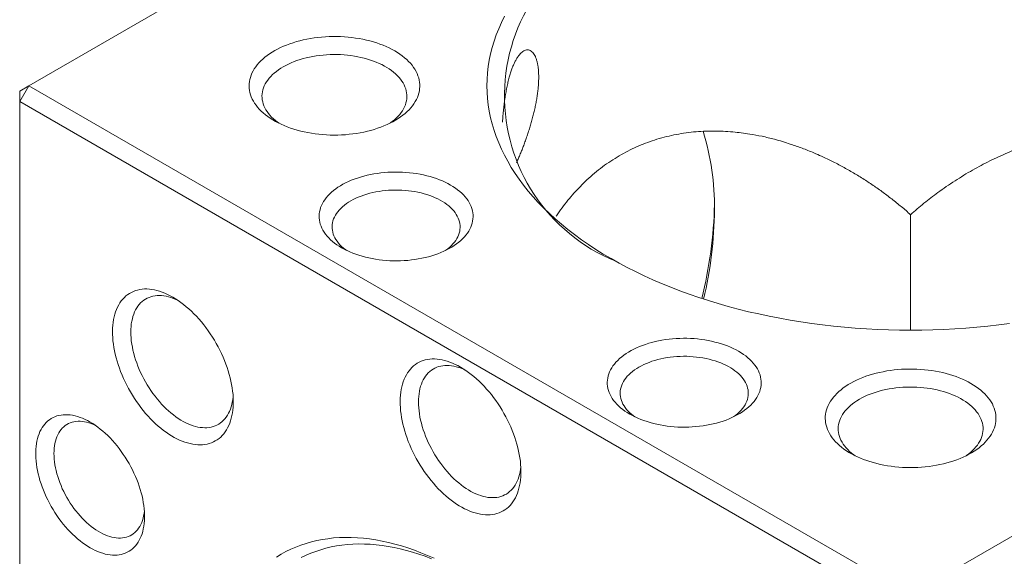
# Model space of a CAD drawing. Header units: inches. Extents: x 0.1 to 10.9, y 0 to 8.5.
# Tile 5 of 9: x 8.691 to 9.833, y 7.148 to 7.77. Entities that reach past the tile are written whole.
import ezdxf

# ---------------------------------------------------------------- set-up
doc = ezdxf.new("R2010")
doc.units = ezdxf.units.IN
doc.header["$MEASUREMENT"] = 0

msp = doc.modelspace()

# ---------------------------------------------------------------- linework, layer by layer
at = {"color": 7, "linetype": 'Continuous', "lineweight": 0}
for p, q in [((9.7241, 8.2836), (8.7017, 7.6933)), ((8.6911, 7.6749), (8.7017, 7.6933)), ((8.7017, 7.6933), (8.6911, 7.6872)), ((8.6911, 7.6749), (8.6911, 7.6872)), ((8.7017, 7.6933), (9.7241, 7.1031)), ((9.7241, 7.1031), (10.7466, 7.6933)), ((9.7135, 7.0847), (8.6911, 7.6749)), ((8.6911, 7.6749), (8.6911, 6.4942)), ((9.7241, 7.4097), (9.7241, 7.5438))]:
    msp.add_line(p, q, dxfattribs=at)
at = {"color": 7, "linetype": 'Continuous', "lineweight": 0, "flags": 128}
for points in [[(9.8388, 7.4176), (9.8263, 7.4159), (9.8137, 7.4145), (9.801, 7.4132), (9.7883, 7.4122), (9.7755, 7.4113), (9.7627, 7.4106), (9.7498, 7.4101), (9.737, 7.4098), (9.7241, 7.4097), (9.7113, 7.4098), (9.6984, 7.4101), (9.6856, 7.4106), (9.6728, 7.4113), (9.66, 7.4122), (9.6473, 7.4132), (9.6346, 7.4145), (9.622, 7.4159), (9.6095, 7.4176), (9.597, 7.4194), (9.5846, 7.4214), (9.5723, 7.4236), (9.5602, 7.426), (9.5481, 7.4286), (9.5361, 7.4313), (9.5243, 7.4342), (9.5127, 7.4374), (9.5011, 7.4406), (9.4897, 7.4441), (9.4785, 7.4477), (9.4675, 7.4515), (9.4566, 7.4555), (9.4459, 7.4596), (9.4354, 7.4639), (9.4251, 7.4683), (9.415, 7.4729), (9.4051, 7.4777), (9.3954, 7.4826), (9.386, 7.4876), (9.3768, 7.4928), (9.3678, 7.4981), (9.3591, 7.5036), (9.3506, 7.5091), (9.3424, 7.5148), (9.3344, 7.5207), (9.3267, 7.5266), (9.3193, 7.5327), (9.3121, 7.5389), (9.3053, 7.5451), (9.2987, 7.5515), (9.2924, 7.558), (9.2864, 7.5646), (9.2807, 7.5712), (9.2754, 7.578), (9.2703, 7.5848), (9.2655, 7.5917), (9.2611, 7.5987), (9.2569, 7.6057), (9.2531, 7.6128), (9.2496, 7.6199), (9.2465, 7.6271), (9.2436, 7.6344), (9.2411, 7.6416), (9.2389, 7.649), (9.2371, 7.6563), (9.2356, 7.6637), (9.2344, 7.6711), (9.2336, 7.6785), (9.2331, 7.6859), (9.2329, 7.6933), (9.2331, 7.7007), (9.2336, 7.7082), (9.2344, 7.7156), (9.2356, 7.723), (9.2371, 7.7303), (9.2389, 7.7377), (9.2411, 7.745), (9.2436, 7.7523), (9.2465, 7.7595), (9.2496, 7.7667), (9.2531, 7.7739)], [(9.126, 7.7337), (9.1291, 7.7319), (9.132, 7.73), (9.1347, 7.728), (9.1373, 7.7259), (9.1398, 7.7238), (9.142, 7.7216), (9.1441, 7.7194), (9.1461, 7.7171), (9.1478, 7.7147), (9.1494, 7.7124), (9.1507, 7.7099), (9.1519, 7.7075), (9.1529, 7.705), (9.1537, 7.7025), (9.1544, 7.7), (9.1548, 7.6975), (9.155, 7.6949), (9.155, 7.6924), (9.1548, 7.6898), (9.1545, 7.6873), (9.1539, 7.6848), (9.1532, 7.6822), (9.1522, 7.6798), (9.1511, 7.6773), (9.1497, 7.6749), (9.1482, 7.6725), (9.1465, 7.6701), (9.1446, 7.6678), (9.1426, 7.6656), (9.1404, 7.6634), (9.138, 7.6612), (9.1354, 7.6592), (9.1327, 7.6572), (9.1298, 7.6552), (9.1268, 7.6534), (9.1237, 7.6516), (9.1204, 7.6499), (9.117, 7.6483), (9.1134, 7.6467), (9.1098, 7.6453), (9.106, 7.644), (9.1021, 7.6427), (9.0982, 7.6416), (9.0942, 7.6406), (9.0901, 7.6396), (9.0859, 7.6388), (9.0817, 7.6381), (9.0774, 7.6375), (9.073, 7.637), (9.0687, 7.6366), (9.0643, 7.6364), (9.0599, 7.6362), (9.0555, 7.6362), (9.0511, 7.6362), (9.0467, 7.6364), (9.0423, 7.6367), (9.0379, 7.6371), (9.0336, 7.6376), (9.0293, 7.6383), (9.0251, 7.639), (9.021, 7.6399), (9.0169, 7.6408), (9.0129, 7.6419), (9.0089, 7.643), (9.0051, 7.6443), (9.0014, 7.6457), (8.9977, 7.6471), (8.9942, 7.6487), (8.9909, 7.6503), (8.9876, 7.652), (8.9845, 7.6538), (8.9815, 7.6557), (8.9787, 7.6576), (8.976, 7.6597), (8.9735, 7.6618), (8.9711, 7.6639), (8.9689, 7.6661), (8.9669, 7.6684), (8.9651, 7.6707), (8.9634, 7.6731), (8.962, 7.6755), (8.9607, 7.6779), (8.9596, 7.6804), (8.9587, 7.6829), (8.958, 7.6854), (8.9575, 7.6879), (8.9572, 7.6905), (8.957, 7.693), (8.9571, 7.6955), (8.9574, 7.6981), (8.9578, 7.7006), (8.9585, 7.7031), (8.9594, 7.7056), (8.9604, 7.7081), (8.9616, 7.7106), (8.9631, 7.713), (8.9647, 7.7153), (8.9665, 7.7177), (8.9684, 7.7199), (8.9706, 7.7222), (8.9729, 7.7243), (8.9754, 7.7264), (8.978, 7.7285), (8.9808, 7.7305), (8.9837, 7.7324), (8.9868, 7.7342), (8.99, 7.7359), (8.9934, 7.7376), (8.9969, 7.7391), (9.0005, 7.7406), (9.0042, 7.742), (9.008, 7.7433), (9.0119, 7.7445), (9.0159, 7.7456), (9.0199, 7.7465), (9.0241, 7.7474), (9.0283, 7.7482), (9.0325, 7.7488), (9.0369, 7.7494), (9.0412, 7.7498), (9.0456, 7.7501), (9.05, 7.7504), (9.0544, 7.7505), (9.0588, 7.7504), (9.0632, 7.7503), (9.0676, 7.7501), (9.072, 7.7497), (9.0763, 7.7493), (9.0806, 7.7487), (9.0848, 7.748), (9.089, 7.7472), (9.0931, 7.7463), (9.0972, 7.7453), (9.1012, 7.7442), (9.1051, 7.743), (9.1088, 7.7417), (9.1125, 7.7403), (9.1161, 7.7388), (9.1195, 7.7372), (9.1228, 7.7355), (9.126, 7.7337)], [(9.1203, 7.6498), (9.1209, 7.6502), (9.1234, 7.6521), (9.1257, 7.654), (9.1279, 7.656), (9.1299, 7.658), (9.1318, 7.6601), (9.1334, 7.6622), (9.1349, 7.6644), (9.1362, 7.6666), (9.1373, 7.6689), (9.1383, 7.6712), (9.139, 7.6735), (9.1395, 7.6758), (9.1399, 7.6781), (9.14, 7.6805), (9.14, 7.6828), (9.1397, 7.6852), (9.1393, 7.6875), (9.1387, 7.6898), (9.1378, 7.6921), (9.1368, 7.6944), (9.1356, 7.6966), (9.1342, 7.6988), (9.1326, 7.701), (9.1309, 7.7031), (9.1289, 7.7051), (9.1268, 7.7072), (9.1246, 7.7091), (9.1222, 7.711), (9.1196, 7.7128), (9.1168, 7.7145), (9.114, 7.7162), (9.111, 7.7178), (9.1078, 7.7192), (9.1046, 7.7206), (9.1012, 7.7219), (9.0977, 7.7232), (9.0942, 7.7243), (9.0905, 7.7253), (9.0868, 7.7262), (9.083, 7.727), (9.0791, 7.7277), (9.0751, 7.7283), (9.0712, 7.7288), (9.0672, 7.7291), (9.0631, 7.7294), (9.0591, 7.7295), (9.055, 7.7296), (9.051, 7.7295), (9.0469, 7.7293), (9.0429, 7.729), (9.0389, 7.7285), (9.0349, 7.728), (9.031, 7.7274), (9.0272, 7.7266), (9.0234, 7.7258), (9.0197, 7.7248), (9.0161, 7.7237), (9.0126, 7.7226), (9.0092, 7.7213), (9.0058, 7.72), (9.0026, 7.7185), (8.9996, 7.717), (8.9966, 7.7154)], [(8.9966, 7.7154), (8.9938, 7.7137), (8.9912, 7.7119), (8.9887, 7.71), (8.9863, 7.7081), (8.9841, 7.7062), (8.9821, 7.7041), (8.9803, 7.702), (8.9786, 7.6999), (8.9771, 7.6977), (8.9758, 7.6955), (8.9747, 7.6932), (8.9738, 7.691), (8.9731, 7.6887), (8.9725, 7.6863), (8.9722, 7.684), (8.972, 7.6817), (8.9721, 7.6793), (8.9723, 7.677), (8.9728, 7.6746), (8.9734, 7.6723), (8.9742, 7.67), (8.9753, 7.6678), (8.9765, 7.6655), (8.9779, 7.6633), (8.9794, 7.6612), (8.9812, 7.6591), (8.9831, 7.657), (8.9852, 7.655), (8.9875, 7.653), (8.9899, 7.6512), (8.9918, 7.6498)], [(9.1906, 7.5782), (9.1935, 7.5765), (9.1963, 7.5746), (9.1989, 7.5727), (9.2013, 7.5708), (9.2036, 7.5687), (9.2057, 7.5667), (9.2076, 7.5645), (9.2094, 7.5623), (9.2109, 7.5601), (9.2123, 7.5578), (9.2135, 7.5555), (9.2146, 7.5532), (9.2154, 7.5508), (9.216, 7.5484), (9.2165, 7.546), (9.2167, 7.5436), (9.2168, 7.5412), (9.2166, 7.5388), (9.2163, 7.5363), (9.2157, 7.5339), (9.215, 7.5316), (9.2141, 7.5292), (9.213, 7.5269), (9.2117, 7.5246), (9.2102, 7.5223), (9.2085, 7.5201), (9.2067, 7.518), (9.2046, 7.5158), (9.2024, 7.5138), (9.2001, 7.5118), (9.1976, 7.5098), (9.1949, 7.508), (9.1921, 7.5062), (9.1891, 7.5045), (9.186, 7.5029), (9.1828, 7.5013), (9.1795, 7.4999), (9.176, 7.4985), (9.1724, 7.4973), (9.1688, 7.4961), (9.165, 7.495), (9.1612, 7.4941), (9.1573, 7.4932), (9.1533, 7.4924), (9.1493, 7.4918), (9.1452, 7.4913), (9.1411, 7.4908), (9.1369, 7.4905), (9.1327, 7.4903), (9.1286, 7.4903), (9.1244, 7.4903), (9.1202, 7.4904), (9.116, 7.4907), (9.1119, 7.491), (9.1078, 7.4915), (9.1037, 7.4921), (9.0997, 7.4928), (9.0958, 7.4936), (9.0919, 7.4945), (9.0881, 7.4955), (9.0844, 7.4967), (9.0808, 7.4979), (9.0773, 7.4992), (9.0739, 7.5006), (9.0706, 7.5021), (9.0674, 7.5037), (9.0644, 7.5053), (9.0615, 7.5071), (9.0588, 7.5089), (9.0562, 7.5108), (9.0537, 7.5128), (9.0515, 7.5148), (9.0494, 7.5169), (9.0474, 7.519), (9.0457, 7.5212), (9.0441, 7.5235), (9.0427, 7.5257), (9.0415, 7.528), (9.0405, 7.5304), (9.0396, 7.5328), (9.039, 7.5351), (9.0386, 7.5375), (9.0383, 7.54), (9.0383, 7.5424), (9.0384, 7.5448), (9.0388, 7.5472), (9.0393, 7.5496), (9.04, 7.552), (9.041, 7.5543), (9.0421, 7.5567), (9.0434, 7.559), (9.0449, 7.5612), (9.0465, 7.5634), (9.0484, 7.5656), (9.0504, 7.5677), (9.0526, 7.5698), (9.0549, 7.5718), (9.0575, 7.5737), (9.0601, 7.5756), (9.0629, 7.5773), (9.0659, 7.579), (9.069, 7.5807), (9.0722, 7.5822), (9.0756, 7.5837), (9.079, 7.585), (9.0826, 7.5863), (9.0863, 7.5875), (9.09, 7.5885), (9.0938, 7.5895), (9.0978, 7.5903), (9.1017, 7.5911), (9.1058, 7.5917), (9.1098, 7.5923), (9.114, 7.5927), (9.1181, 7.593), (9.1223, 7.5932), (9.1265, 7.5933), (9.1307, 7.5933), (9.1348, 7.5931), (9.139, 7.5929), (9.1431, 7.5925), (9.1472, 7.592), (9.1513, 7.5914), (9.1553, 7.5907), (9.1592, 7.5899), (9.1631, 7.589), (9.1669, 7.588), (9.1706, 7.5869), (9.1742, 7.5857), (9.1778, 7.5844), (9.1812, 7.583), (9.1844, 7.5815), (9.1876, 7.5799), (9.1906, 7.5782)], [(9.1848, 7.5023), (9.1851, 7.5025), (9.1875, 7.5042), (9.1897, 7.5061), (9.1917, 7.5079), (9.1935, 7.5099), (9.1952, 7.5119), (9.1967, 7.5139), (9.198, 7.516), (9.1991, 7.5181), (9.2, 7.5202), (9.2007, 7.5224), (9.2013, 7.5246), (9.2016, 7.5268), (9.2018, 7.529), (9.2017, 7.5312), (9.2015, 7.5334), (9.201, 7.5356), (9.2004, 7.5377), (9.1996, 7.5399), (9.1985, 7.542), (9.1973, 7.5441), (9.1959, 7.5462), (9.1944, 7.5482), (9.1926, 7.5502), (9.1907, 7.5521), (9.1886, 7.5539), (9.1863, 7.5557), (9.1839, 7.5574), (9.1814, 7.559), (9.1787, 7.5606), (9.1758, 7.5621), (9.1728, 7.5635), (9.1698, 7.5648), (9.1666, 7.566), (9.1633, 7.5671), (9.1599, 7.5681), (9.1564, 7.569), (9.1528, 7.5698), (9.1492, 7.5705), (9.1455, 7.5711), (9.1418, 7.5716), (9.138, 7.572), (9.1342, 7.5722), (9.1304, 7.5724), (9.1266, 7.5724), (9.1227, 7.5723), (9.1189, 7.5721), (9.1151, 7.5718), (9.1114, 7.5714), (9.1077, 7.5708), (9.104, 7.5702), (9.1004, 7.5694), (9.0969, 7.5686), (9.0935, 7.5676), (9.0901, 7.5666), (9.0869, 7.5654), (9.0837, 7.5641), (9.0807, 7.5628), (9.0778, 7.5614), (9.075, 7.5598)], [(9.075, 7.5598), (9.0724, 7.5582), (9.0699, 7.5566), (9.0676, 7.5548), (9.0654, 7.553), (9.0634, 7.5511), (9.0615, 7.5492), (9.0599, 7.5472), (9.0584, 7.5452), (9.0571, 7.5431), (9.056, 7.541), (9.055, 7.5388), (9.0543, 7.5367), (9.0538, 7.5345), (9.0534, 7.5323), (9.0533, 7.5301), (9.0533, 7.5279), (9.0536, 7.5257), (9.054, 7.5235), (9.0546, 7.5213), (9.0555, 7.5191), (9.0565, 7.517), (9.0577, 7.5149), (9.0591, 7.5129), (9.0607, 7.5109), (9.0624, 7.5089), (9.0644, 7.507), (9.0665, 7.5051), (9.0687, 7.5034), (9.0702, 7.5023)], [(8.8687, 7.4481), (8.8718, 7.4462), (8.8749, 7.4441), (8.878, 7.442), (8.8811, 7.4396), (8.8842, 7.4371), (8.8872, 7.4345), (8.8902, 7.4318), (8.8931, 7.4289), (8.896, 7.4259), (8.8989, 7.4228), (8.9017, 7.4195), (8.9044, 7.4162), (8.907, 7.4128), (8.9096, 7.4092), (8.9121, 7.4056), (8.9145, 7.4019), (8.9168, 7.3982), (8.919, 7.3944), (8.9212, 7.3905), (8.9232, 7.3866), (8.9251, 7.3826), (8.9269, 7.3787), (8.9285, 7.3747), (8.9301, 7.3706), (8.9315, 7.3666), (8.9329, 7.3626), (8.934, 7.3586), (8.9351, 7.3546), (8.936, 7.3506), (8.9368, 7.3467), (8.9375, 7.3428), (8.938, 7.3389), (8.9384, 7.3351), (8.9386, 7.3314), (8.9387, 7.3277), (8.9387, 7.3241), (8.9385, 7.3206), (8.9382, 7.3172), (8.9377, 7.3139), (8.9372, 7.3107), (8.9364, 7.3076), (8.9356, 7.3047), (8.9346, 7.3018), (8.9335, 7.2991), (8.9322, 7.2965), (8.9308, 7.2941), (8.9293, 7.2918), (8.9277, 7.2897), (8.926, 7.2877), (8.9241, 7.2858), (8.9222, 7.2842), (8.9201, 7.2827), (8.9179, 7.2813), (8.9157, 7.2802), (8.9133, 7.2792), (8.9109, 7.2784), (8.9083, 7.2777), (8.9057, 7.2772), (8.903, 7.277), (8.9003, 7.2769), (8.8975, 7.2769), (8.8946, 7.2772), (8.8917, 7.2776), (8.8887, 7.2782), (8.8857, 7.279), (8.8827, 7.28), (8.8796, 7.2811), (8.8765, 7.2824), (8.8734, 7.2839), (8.8703, 7.2855), (8.8672, 7.2873), (8.864, 7.2893), (8.8609, 7.2914), (8.8578, 7.2936), (8.8548, 7.2961), (8.8517, 7.2986), (8.8487, 7.3013), (8.8458, 7.3041), (8.8428, 7.3071), (8.84, 7.3101), (8.8371, 7.3133), (8.8344, 7.3166), (8.8317, 7.32), (8.8291, 7.3235), (8.8266, 7.327), (8.8241, 7.3307), (8.8218, 7.3344), (8.8195, 7.3382), (8.8173, 7.342), (8.8153, 7.3459), (8.8133, 7.3498), (8.8114, 7.3538), (8.8097, 7.3578), (8.8081, 7.3618), (8.8066, 7.3658), (8.8052, 7.3699), (8.804, 7.3739), (8.8028, 7.3779), (8.8019, 7.3819), (8.801, 7.3858), (8.8003, 7.3898), (8.7997, 7.3936), (8.7992, 7.3975), (8.7989, 7.4012), (8.7988, 7.4049), (8.7987, 7.4085), (8.7988, 7.4121), (8.7991, 7.4155), (8.7994, 7.4189), (8.8, 7.4221), (8.8006, 7.4253), (8.8014, 7.4283), (8.8023, 7.4312), (8.8034, 7.434), (8.8046, 7.4366), (8.8059, 7.4392), (8.8073, 7.4415), (8.8089, 7.4437), (8.8106, 7.4458), (8.8124, 7.4477), (8.8143, 7.4495), (8.8163, 7.4511), (8.8184, 7.4525), (8.8206, 7.4537), (8.8229, 7.4548), (8.8253, 7.4557), (8.8278, 7.4564), (8.8304, 7.457), (8.833, 7.4574), (8.8358, 7.4576), (8.8385, 7.4576), (8.8414, 7.4574), (8.8443, 7.4571), (8.8472, 7.4566), (8.8502, 7.4559), (8.8532, 7.455), (8.8563, 7.454), (8.8594, 7.4527), (8.8625, 7.4513), (8.8656, 7.4498), (8.8687, 7.4481)], [(8.8742, 7.4446), (8.8722, 7.4456), (8.8693, 7.4467), (8.8665, 7.4477), (8.8637, 7.4485), (8.861, 7.4492), (8.8583, 7.4496), (8.8556, 7.4499), (8.853, 7.45), (8.8505, 7.45), (8.848, 7.4497), (8.8456, 7.4493), (8.8433, 7.4487), (8.841, 7.4479), (8.8389, 7.4469), (8.8368, 7.4458), (8.8349, 7.4445), (8.833, 7.443), (8.8313, 7.4414), (8.8296, 7.4396), (8.8281, 7.4377), (8.8267, 7.4356), (8.8255, 7.4334), (8.8243, 7.431), (8.8233, 7.4285), (8.8224, 7.4258), (8.8217, 7.4231), (8.821, 7.4202), (8.8205, 7.4172), (8.8202, 7.4141), (8.82, 7.4109), (8.8199, 7.4076)], [(8.8199, 7.4076), (8.82, 7.4043), (8.8202, 7.4009), (8.8205, 7.3974), (8.821, 7.3938), (8.8217, 7.3902), (8.8224, 7.3866), (8.8233, 7.3829), (8.8243, 7.3792), (8.8255, 7.3755), (8.8267, 7.3718), (8.8281, 7.3681), (8.8296, 7.3644), (8.8313, 7.3608), (8.833, 7.3571), (8.8349, 7.3535), (8.8368, 7.35), (8.8389, 7.3465), (8.841, 7.343), (8.8433, 7.3397), (8.8456, 7.3364), (8.848, 7.3332), (8.8505, 7.3301), (8.853, 7.3271), (8.8556, 7.3242), (8.8583, 7.3214), (8.861, 7.3187), (8.8637, 7.3162), (8.8665, 7.3138), (8.8693, 7.3115), (8.8722, 7.3094), (8.875, 7.3074), (8.8779, 7.3056), (8.8808, 7.304), (8.8836, 7.3025), (8.8865, 7.3011), (8.8893, 7.3), (8.8921, 7.299), (8.8949, 7.2982), (8.8977, 7.2975), (8.9004, 7.2971), (8.903, 7.2968), (8.9056, 7.2967), (8.9082, 7.2967), (8.9107, 7.297), (8.9131, 7.2974), (8.9154, 7.298), (8.9176, 7.2988), (8.9198, 7.2998), (8.9218, 7.3009), (8.9238, 7.3022), (8.9256, 7.3037), (8.9274, 7.3053), (8.929, 7.3071), (8.9305, 7.309), (8.9319, 7.3111), (8.9332, 7.3134), (8.9343, 7.3157), (8.9354, 7.3182), (8.9362, 7.3209), (8.937, 7.3236), (8.9376, 7.3265), (8.9381, 7.3295), (8.9384, 7.3326), (8.9385, 7.3333)], [(9.5247, 7.3853), (9.5276, 7.3836), (9.5304, 7.3818), (9.533, 7.3799), (9.5354, 7.3779), (9.5377, 7.3759), (9.5398, 7.3738), (9.5417, 7.3716), (9.5435, 7.3694), (9.545, 7.3672), (9.5464, 7.3649), (9.5477, 7.3626), (9.5487, 7.3603), (9.5495, 7.3579), (9.5501, 7.3555), (9.5506, 7.3531), (9.5508, 7.3507), (9.5509, 7.3483), (9.5507, 7.3459), (9.5504, 7.3435), (9.5498, 7.3411), (9.5491, 7.3387), (9.5482, 7.3363), (9.5471, 7.334), (9.5458, 7.3317), (9.5443, 7.3295), (9.5426, 7.3272), (9.5408, 7.3251), (9.5387, 7.323), (9.5366, 7.3209), (9.5342, 7.3189), (9.5317, 7.317), (9.529, 7.3151), (9.5262, 7.3133), (9.5232, 7.3116), (9.5201, 7.31), (9.5169, 7.3085), (9.5136, 7.307), (9.5101, 7.3056), (9.5066, 7.3044), (9.5029, 7.3032), (9.4991, 7.3021), (9.4953, 7.3012), (9.4914, 7.3003), (9.4874, 7.2996), (9.4834, 7.2989), (9.4793, 7.2984), (9.4752, 7.298), (9.471, 7.2977), (9.4669, 7.2975), (9.4627, 7.2974), (9.4585, 7.2974), (9.4543, 7.2975), (9.4501, 7.2978), (9.446, 7.2982), (9.4419, 7.2986), (9.4379, 7.2992), (9.4338, 7.2999), (9.4299, 7.3007), (9.426, 7.3016), (9.4222, 7.3027), (9.4185, 7.3038), (9.4149, 7.305), (9.4114, 7.3063), (9.408, 7.3077), (9.4047, 7.3092), (9.4015, 7.3108), (9.3985, 7.3125), (9.3956, 7.3142), (9.3929, 7.316), (9.3903, 7.3179), (9.3879, 7.3199), (9.3856, 7.3219), (9.3835, 7.324), (9.3815, 7.3262), (9.3798, 7.3283), (9.3782, 7.3306), (9.3768, 7.3329), (9.3756, 7.3352), (9.3746, 7.3375), (9.3738, 7.3399), (9.3731, 7.3423), (9.3727, 7.3447), (9.3724, 7.3471), (9.3724, 7.3495), (9.3725, 7.3519), (9.3729, 7.3543), (9.3734, 7.3567), (9.3741, 7.3591), (9.3751, 7.3615), (9.3762, 7.3638), (9.3775, 7.3661), (9.379, 7.3683), (9.3806, 7.3705), (9.3825, 7.3727), (9.3845, 7.3748), (9.3867, 7.3769), (9.3891, 7.3789), (9.3916, 7.3808), (9.3942, 7.3827), (9.3971, 7.3845), (9.4, 7.3862), (9.4031, 7.3878), (9.4063, 7.3893), (9.4097, 7.3908), (9.4131, 7.3921), (9.4167, 7.3934), (9.4204, 7.3946), (9.4241, 7.3956), (9.428, 7.3966), (9.4319, 7.3975), (9.4358, 7.3982), (9.4399, 7.3989), (9.444, 7.3994), (9.4481, 7.3998), (9.4522, 7.4001), (9.4564, 7.4003), (9.4606, 7.4004), (9.4648, 7.4004), (9.4689, 7.4002), (9.4731, 7.4), (9.4772, 7.3996), (9.4813, 7.3991), (9.4854, 7.3986), (9.4894, 7.3979), (9.4933, 7.3971), (9.4972, 7.3961), (9.501, 7.3951), (9.5047, 7.394), (9.5083, 7.3928), (9.5119, 7.3915), (9.5153, 7.3901), (9.5185, 7.3886), (9.5217, 7.387), (9.5247, 7.3853)], [(9.2023, 7.367), (9.2054, 7.3651), (9.2085, 7.363), (9.2116, 7.3608), (9.2147, 7.3585), (9.2178, 7.356), (9.2208, 7.3534), (9.2238, 7.3506), (9.2267, 7.3478), (9.2296, 7.3448), (9.2325, 7.3416), (9.2353, 7.3384), (9.238, 7.3351), (9.2406, 7.3316), (9.2432, 7.3281), (9.2457, 7.3245), (9.2481, 7.3208), (9.2504, 7.3171), (9.2526, 7.3133), (9.2547, 7.3094), (9.2567, 7.3055), (9.2587, 7.3015), (9.2604, 7.2976), (9.2621, 7.2935), (9.2637, 7.2895), (9.2651, 7.2855), (9.2664, 7.2815), (9.2676, 7.2775), (9.2687, 7.2735), (9.2696, 7.2695), (9.2704, 7.2655), (9.271, 7.2616), (9.2716, 7.2578), (9.2719, 7.254), (9.2722, 7.2503), (9.2723, 7.2466), (9.2723, 7.243), (9.2721, 7.2395), (9.2718, 7.2361), (9.2713, 7.2328), (9.2707, 7.2296), (9.27, 7.2265), (9.2692, 7.2236), (9.2682, 7.2207), (9.267, 7.218), (9.2658, 7.2154), (9.2644, 7.213), (9.2629, 7.2107), (9.2613, 7.2086), (9.2596, 7.2066), (9.2577, 7.2047), (9.2558, 7.2031), (9.2537, 7.2016), (9.2515, 7.2002), (9.2493, 7.1991), (9.2469, 7.1981), (9.2444, 7.1972), (9.2419, 7.1966), (9.2393, 7.1961), (9.2366, 7.1958), (9.2339, 7.1957), (9.2311, 7.1958), (9.2282, 7.1961), (9.2253, 7.1965), (9.2223, 7.1971), (9.2193, 7.1979), (9.2162, 7.1988), (9.2132, 7.2), (9.2101, 7.2013), (9.207, 7.2028), (9.2039, 7.2044), (9.2007, 7.2062), (9.1976, 7.2082), (9.1945, 7.2103), (9.1914, 7.2125), (9.1884, 7.2149), (9.1853, 7.2175), (9.1823, 7.2202), (9.1793, 7.223), (9.1764, 7.226), (9.1735, 7.229), (9.1707, 7.2322), (9.168, 7.2355), (9.1653, 7.2389), (9.1627, 7.2423), (9.1601, 7.2459), (9.1577, 7.2496), (9.1553, 7.2533), (9.1531, 7.2571), (9.1509, 7.2609), (9.1488, 7.2648), (9.1469, 7.2687), (9.145, 7.2727), (9.1433, 7.2767), (9.1417, 7.2807), (9.1402, 7.2847), (9.1388, 7.2887), (9.1375, 7.2928), (9.1364, 7.2968), (9.1354, 7.3008), (9.1346, 7.3047), (9.1339, 7.3086), (9.1333, 7.3125), (9.1328, 7.3163), (9.1325, 7.3201), (9.1323, 7.3238), (9.1323, 7.3274), (9.1324, 7.331), (9.1326, 7.3344), (9.133, 7.3378), (9.1335, 7.341), (9.1342, 7.3442), (9.135, 7.3472), (9.1359, 7.3501), (9.137, 7.3529), (9.1382, 7.3555), (9.1395, 7.358), (9.1409, 7.3604), (9.1425, 7.3626), (9.1441, 7.3647), (9.1459, 7.3666), (9.1478, 7.3684), (9.1499, 7.3699), (9.152, 7.3714), (9.1542, 7.3726), (9.1565, 7.3737), (9.1589, 7.3746), (9.1614, 7.3753), (9.164, 7.3759), (9.1666, 7.3763), (9.1693, 7.3765), (9.1721, 7.3765), (9.175, 7.3763), (9.1779, 7.376), (9.1808, 7.3755), (9.1838, 7.3748), (9.1868, 7.3739), (9.1899, 7.3728), (9.193, 7.3716), (9.1961, 7.3702), (9.1992, 7.3687), (9.2023, 7.367)], [(9.519, 7.3094), (9.5192, 7.3096), (9.5216, 7.3114), (9.5238, 7.3132), (9.5258, 7.3151), (9.5276, 7.317), (9.5293, 7.319), (9.5308, 7.321), (9.5321, 7.3231), (9.5332, 7.3252), (9.5341, 7.3273), (9.5348, 7.3295), (9.5354, 7.3317), (9.5357, 7.3339), (9.5359, 7.3361), (9.5358, 7.3383), (9.5356, 7.3405), (9.5351, 7.3427), (9.5345, 7.3449), (9.5337, 7.347), (9.5326, 7.3492), (9.5314, 7.3512), (9.53, 7.3533), (9.5285, 7.3553), (9.5267, 7.3573), (9.5248, 7.3592), (9.5227, 7.361), (9.5204, 7.3628), (9.518, 7.3645), (9.5155, 7.3662), (9.5128, 7.3677), (9.5099, 7.3692), (9.507, 7.3706), (9.5039, 7.3719), (9.5007, 7.3731), (9.4974, 7.3742), (9.494, 7.3752), (9.4905, 7.3761), (9.4869, 7.3769), (9.4833, 7.3776), (9.4796, 7.3782), (9.4759, 7.3787), (9.4721, 7.3791), (9.4683, 7.3793), (9.4645, 7.3795), (9.4607, 7.3795), (9.4568, 7.3794), (9.453, 7.3792), (9.4493, 7.3789), (9.4455, 7.3785), (9.4418, 7.378), (9.4381, 7.3773), (9.4345, 7.3766), (9.431, 7.3757), (9.4276, 7.3747), (9.4242, 7.3737), (9.421, 7.3725), (9.4178, 7.3713), (9.4148, 7.3699), (9.4119, 7.3685), (9.4091, 7.367)], [(9.2078, 7.3635), (9.2057, 7.3645), (9.2029, 7.3656), (9.2001, 7.3666), (9.1973, 7.3674), (9.1945, 7.3681), (9.1918, 7.3685), (9.1892, 7.3688), (9.1866, 7.3689), (9.184, 7.3688), (9.1816, 7.3686), (9.1792, 7.3682), (9.1768, 7.3676), (9.1746, 7.3668), (9.1725, 7.3658), (9.1704, 7.3647), (9.1684, 7.3634), (9.1666, 7.3619), (9.1648, 7.3603), (9.1632, 7.3585), (9.1617, 7.3566), (9.1603, 7.3545), (9.159, 7.3522), (9.1579, 7.3499), (9.1569, 7.3473), (9.156, 7.3447), (9.1552, 7.3419), (9.1546, 7.3391), (9.1541, 7.3361), (9.1538, 7.333), (9.1536, 7.3298), (9.1535, 7.3265)], [(9.4091, 7.367), (9.4065, 7.3654), (9.404, 7.3637), (9.4017, 7.3619), (9.3995, 7.3601), (9.3975, 7.3582), (9.3956, 7.3563), (9.394, 7.3543), (9.3925, 7.3523), (9.3912, 7.3502), (9.3901, 7.3481), (9.3891, 7.346), (9.3884, 7.3438), (9.3879, 7.3416), (9.3875, 7.3394), (9.3874, 7.3372), (9.3874, 7.335), (9.3877, 7.3328), (9.3881, 7.3306), (9.3888, 7.3284), (9.3896, 7.3263), (9.3906, 7.3241), (9.3918, 7.322), (9.3932, 7.32), (9.3948, 7.318), (9.3965, 7.316), (9.3985, 7.3141), (9.4006, 7.3123), (9.4028, 7.3105), (9.4043, 7.3094)], [(9.7941, 7.348), (9.7972, 7.3462), (9.8001, 7.3443), (9.8028, 7.3423), (9.8054, 7.3402), (9.8079, 7.3381), (9.8102, 7.3359), (9.8122, 7.3337), (9.8142, 7.3314), (9.8159, 7.3291), (9.8175, 7.3267), (9.8189, 7.3243), (9.82, 7.3218), (9.821, 7.3193), (9.8219, 7.3168), (9.8225, 7.3143), (9.8229, 7.3118), (9.8231, 7.3092), (9.8231, 7.3067), (9.823, 7.3041), (9.8226, 7.3016), (9.822, 7.2991), (9.8213, 7.2966), (9.8203, 7.2941), (9.8192, 7.2916), (9.8178, 7.2892), (9.8163, 7.2868), (9.8146, 7.2844), (9.8127, 7.2821), (9.8107, 7.2799), (9.8085, 7.2777), (9.8061, 7.2755), (9.8035, 7.2735), (9.8008, 7.2715), (9.7979, 7.2695), (9.7949, 7.2677), (9.7918, 7.2659), (9.7885, 7.2642), (9.7851, 7.2626), (9.7815, 7.2611), (9.7779, 7.2596), (9.7741, 7.2583), (9.7703, 7.2571), (9.7663, 7.2559), (9.7623, 7.2549), (9.7582, 7.254), (9.754, 7.2531), (9.7498, 7.2524), (9.7455, 7.2518), (9.7411, 7.2513), (9.7368, 7.2509), (9.7324, 7.2507), (9.728, 7.2505), (9.7236, 7.2505), (9.7192, 7.2505), (9.7148, 7.2507), (9.7104, 7.251), (9.706, 7.2514), (9.7017, 7.252), (9.6975, 7.2526), (9.6932, 7.2533), (9.6891, 7.2542), (9.685, 7.2551), (9.681, 7.2562), (9.677, 7.2574), (9.6732, 7.2586), (9.6695, 7.26), (9.6659, 7.2614), (9.6624, 7.263), (9.659, 7.2646), (9.6557, 7.2663), (9.6526, 7.2681), (9.6496, 7.27), (9.6468, 7.272), (9.6441, 7.274), (9.6416, 7.2761), (9.6392, 7.2782), (9.6371, 7.2804), (9.635, 7.2827), (9.6332, 7.285), (9.6316, 7.2874), (9.6301, 7.2898), (9.6288, 7.2922), (9.6277, 7.2947), (9.6268, 7.2972), (9.6261, 7.2997), (9.6256, 7.3022), (9.6253, 7.3048), (9.6251, 7.3073), (9.6252, 7.3099), (9.6255, 7.3124), (9.626, 7.3149), (9.6266, 7.3174), (9.6275, 7.3199), (9.6285, 7.3224), (9.6297, 7.3249), (9.6312, 7.3273), (9.6328, 7.3296), (9.6346, 7.332), (9.6365, 7.3342), (9.6387, 7.3365), (9.641, 7.3386), (9.6435, 7.3408), (9.6461, 7.3428), (9.6489, 7.3448), (9.6518, 7.3467), (9.6549, 7.3485), (9.6581, 7.3502), (9.6615, 7.3519), (9.665, 7.3534), (9.6686, 7.3549), (9.6723, 7.3563), (9.6761, 7.3576), (9.68, 7.3588), (9.684, 7.3599), (9.688, 7.3608), (9.6922, 7.3617), (9.6964, 7.3625), (9.7007, 7.3631), (9.705, 7.3637), (9.7093, 7.3641), (9.7137, 7.3645), (9.7181, 7.3647), (9.7225, 7.3648), (9.7269, 7.3648), (9.7313, 7.3646), (9.7357, 7.3644), (9.7401, 7.364), (9.7444, 7.3636), (9.7487, 7.363), (9.7529, 7.3623), (9.7571, 7.3615), (9.7613, 7.3606), (9.7653, 7.3596), (9.7693, 7.3585), (9.7732, 7.3573), (9.7769, 7.356), (9.7806, 7.3546), (9.7842, 7.3531), (9.7876, 7.3515), (9.791, 7.3498), (9.7941, 7.348)], [(9.7884, 7.2642), (9.789, 7.2646), (9.7915, 7.2664), (9.7938, 7.2683), (9.796, 7.2703), (9.798, 7.2723), (9.7999, 7.2744), (9.8015, 7.2765), (9.803, 7.2787), (9.8043, 7.281), (9.8054, 7.2832), (9.8064, 7.2855), (9.8071, 7.2878), (9.8076, 7.2901), (9.808, 7.2924), (9.8081, 7.2948), (9.8081, 7.2971), (9.8078, 7.2995), (9.8074, 7.3018), (9.8068, 7.3041), (9.8059, 7.3064), (9.8049, 7.3087), (9.8037, 7.3109), (9.8023, 7.3131), (9.8007, 7.3153), (9.799, 7.3174), (9.7971, 7.3195), (9.795, 7.3215), (9.7927, 7.3234), (9.7903, 7.3253), (9.7877, 7.3271), (9.785, 7.3288), (9.7821, 7.3305), (9.7791, 7.3321), (9.7759, 7.3335), (9.7727, 7.3349), (9.7693, 7.3363), (9.7658, 7.3375), (9.7623, 7.3386), (9.7586, 7.3396), (9.7549, 7.3405), (9.7511, 7.3413), (9.7472, 7.342), (9.7433, 7.3426), (9.7393, 7.3431), (9.7353, 7.3434), (9.7312, 7.3437), (9.7272, 7.3438), (9.7231, 7.3439), (9.7191, 7.3438), (9.715, 7.3436), (9.711, 7.3433), (9.707, 7.3428), (9.7031, 7.3423), (9.6991, 7.3417), (9.6953, 7.3409), (9.6915, 7.3401), (9.6878, 7.3391), (9.6842, 7.338), (9.6807, 7.3369), (9.6773, 7.3356), (9.6739, 7.3343), (9.6708, 7.3328), (9.6677, 7.3313), (9.6647, 7.3297)], [(9.1535, 7.3265), (9.1536, 7.3232), (9.1538, 7.3197), (9.1541, 7.3163), (9.1546, 7.3127), (9.1552, 7.3091), (9.156, 7.3055), (9.1569, 7.3018), (9.1579, 7.2981), (9.159, 7.2944), (9.1603, 7.2907), (9.1617, 7.287), (9.1632, 7.2833), (9.1648, 7.2797), (9.1666, 7.276), (9.1684, 7.2724), (9.1704, 7.2689), (9.1725, 7.2654), (9.1746, 7.2619), (9.1768, 7.2586), (9.1792, 7.2553), (9.1816, 7.2521), (9.184, 7.249), (9.1866, 7.246), (9.1892, 7.2431), (9.1918, 7.2403), (9.1945, 7.2376), (9.1973, 7.2351), (9.2001, 7.2327), (9.2029, 7.2304), (9.2057, 7.2283), (9.2086, 7.2263), (9.2115, 7.2245), (9.2143, 7.2228), (9.2172, 7.2213), (9.2201, 7.22), (9.2229, 7.2189), (9.2257, 7.2179), (9.2285, 7.2171), (9.2313, 7.2164), (9.234, 7.2159), (9.2366, 7.2157), (9.2392, 7.2156), (9.2418, 7.2156), (9.2442, 7.2159), (9.2466, 7.2163), (9.249, 7.2169), (9.2512, 7.2177), (9.2534, 7.2187), (9.2554, 7.2198), (9.2574, 7.2211), (9.2592, 7.2226), (9.261, 7.2242), (9.2626, 7.226), (9.2641, 7.2279), (9.2655, 7.23), (9.2668, 7.2322), (9.2679, 7.2346), (9.2689, 7.2371), (9.2698, 7.2398), (9.2706, 7.2425), (9.2712, 7.2454), (9.2717, 7.2484), (9.272, 7.2515), (9.2721, 7.2522)], [(9.6647, 7.3297), (9.6619, 7.328), (9.6593, 7.3262), (9.6568, 7.3244), (9.6544, 7.3224), (9.6523, 7.3205), (9.6502, 7.3184), (9.6484, 7.3163), (9.6467, 7.3142), (9.6452, 7.312), (9.6439, 7.3098), (9.6428, 7.3075), (9.6419, 7.3053), (9.6412, 7.303), (9.6406, 7.3006), (9.6403, 7.2983), (9.6401, 7.296), (9.6402, 7.2936), (9.6404, 7.2913), (9.6409, 7.289), (9.6415, 7.2866), (9.6423, 7.2843), (9.6434, 7.2821), (9.6446, 7.2798), (9.646, 7.2776), (9.6475, 7.2755), (9.6493, 7.2734), (9.6512, 7.2713), (9.6533, 7.2693), (9.6556, 7.2673), (9.658, 7.2655), (9.6599, 7.2642)], [(8.7727, 7.3032), (8.7757, 7.3014), (8.7786, 7.2995), (8.7816, 7.2974), (8.7845, 7.2952), (8.7874, 7.2928), (8.7902, 7.2902), (8.7931, 7.2876), (8.7958, 7.2848), (8.7986, 7.2819), (8.8012, 7.2789), (8.8039, 7.2758), (8.8064, 7.2726), (8.8089, 7.2692), (8.8112, 7.2658), (8.8135, 7.2624), (8.8158, 7.2588), (8.8179, 7.2552), (8.8199, 7.2515), (8.8218, 7.2478), (8.8236, 7.2441), (8.8253, 7.2403), (8.8269, 7.2365), (8.8283, 7.2327), (8.8297, 7.2289), (8.8309, 7.2251), (8.832, 7.2212), (8.8329, 7.2175), (8.8337, 7.2137), (8.8344, 7.21), (8.835, 7.2063), (8.8354, 7.2027), (8.8357, 7.1991), (8.8358, 7.1956), (8.8358, 7.1922), (8.8357, 7.1889), (8.8354, 7.1856), (8.835, 7.1825), (8.8344, 7.1795), (8.8337, 7.1765), (8.8329, 7.1737), (8.832, 7.171), (8.8309, 7.1685), (8.8297, 7.1661), (8.8283, 7.1638), (8.8269, 7.1617), (8.8253, 7.1597), (8.8236, 7.1579), (8.8218, 7.1562), (8.8199, 7.1547), (8.8179, 7.1534), (8.8158, 7.1522), (8.8135, 7.1512), (8.8112, 7.1504), (8.8089, 7.1497), (8.8064, 7.1493), (8.8039, 7.149), (8.8012, 7.1489), (8.7986, 7.1489), (8.7958, 7.1492), (8.7931, 7.1496), (8.7902, 7.1502), (8.7874, 7.151), (8.7845, 7.152), (8.7816, 7.1531), (8.7786, 7.1544), (8.7757, 7.1558), (8.7727, 7.1575), (8.7698, 7.1593), (8.7668, 7.1612), (8.7639, 7.1633), (8.761, 7.1655), (8.7581, 7.1679), (8.7552, 7.1705), (8.7524, 7.1731), (8.7496, 7.1759), (8.7469, 7.1788), (8.7442, 7.1818), (8.7416, 7.1849), (8.7391, 7.1881), (8.7366, 7.1915), (8.7342, 7.1949), (8.7319, 7.1983), (8.7297, 7.2019), (8.7276, 7.2055), (8.7256, 7.2091), (8.7237, 7.2129), (8.7218, 7.2166), (8.7202, 7.2204), (8.7186, 7.2242), (8.7171, 7.228), (8.7158, 7.2318), (8.7146, 7.2356), (8.7135, 7.2394), (8.7125, 7.2432), (8.7117, 7.247), (8.711, 7.2507), (8.7105, 7.2544), (8.7101, 7.258), (8.7098, 7.2616), (8.7096, 7.2651), (8.7096, 7.2685), (8.7098, 7.2718), (8.7101, 7.2751), (8.7105, 7.2782), (8.711, 7.2812), (8.7117, 7.2842), (8.7125, 7.287), (8.7135, 7.2897), (8.7146, 7.2922), (8.7158, 7.2946), (8.7171, 7.2969), (8.7186, 7.299), (8.7202, 7.301), (8.7218, 7.3028), (8.7237, 7.3045), (8.7256, 7.306), (8.7276, 7.3073), (8.7297, 7.3085), (8.7319, 7.3095), (8.7342, 7.3103), (8.7366, 7.311), (8.7391, 7.3114), (8.7416, 7.3117), (8.7442, 7.3118), (8.7469, 7.3118), (8.7496, 7.3115), (8.7524, 7.3111), (8.7552, 7.3105), (8.7581, 7.3097), (8.761, 7.3087), (8.7639, 7.3076), (8.7668, 7.3063), (8.7698, 7.3049), (8.7727, 7.3032)], [(8.7783, 7.2997), (8.7766, 7.3005), (8.7739, 7.3015), (8.7713, 7.3024), (8.7687, 7.3032), (8.7661, 7.3037), (8.7636, 7.304), (8.7611, 7.3042), (8.7587, 7.3042), (8.7563, 7.304), (8.754, 7.3037), (8.7518, 7.3032), (8.7497, 7.3024), (8.7477, 7.3016), (8.7457, 7.3005), (8.7439, 7.2993), (8.7422, 7.2979), (8.7405, 7.2963), (8.739, 7.2946), (8.7376, 7.2927), (8.7364, 7.2907), (8.7352, 7.2885), (8.7342, 7.2862), (8.7333, 7.2838), (8.7326, 7.2812), (8.7319, 7.2785), (8.7315, 7.2757), (8.7311, 7.2729), (8.7309, 7.2699), (8.7308, 7.2668)], [(8.7308, 7.2668), (8.7309, 7.2636), (8.7311, 7.2604), (8.7315, 7.2571), (8.7319, 7.2537), (8.7326, 7.2503), (8.7333, 7.2469), (8.7342, 7.2434), (8.7352, 7.24), (8.7364, 7.2365), (8.7376, 7.233), (8.739, 7.2295), (8.7405, 7.226), (8.7422, 7.2226), (8.7439, 7.2192), (8.7457, 7.2159), (8.7477, 7.2126), (8.7497, 7.2093), (8.7518, 7.2062), (8.754, 7.2031), (8.7563, 7.2001), (8.7587, 7.1972), (8.7611, 7.1944), (8.7636, 7.1917), (8.7661, 7.1892), (8.7687, 7.1867), (8.7713, 7.1844), (8.7739, 7.1823), (8.7766, 7.1802), (8.7793, 7.1784), (8.782, 7.1766), (8.7847, 7.1751), (8.7874, 7.1737), (8.7901, 7.1725), (8.7927, 7.1714), (8.7954, 7.1705), (8.798, 7.1698), (8.8006, 7.1692), (8.8031, 7.1689), (8.8056, 7.1687), (8.808, 7.1687), (8.8104, 7.1689), (8.8126, 7.1692), (8.8148, 7.1698), (8.817, 7.1705), (8.819, 7.1714), (8.8209, 7.1724), (8.8228, 7.1737), (8.8245, 7.1751), (8.8261, 7.1766), (8.8276, 7.1784), (8.829, 7.1802), (8.8303, 7.1823), (8.8314, 7.1844), (8.8325, 7.1867), (8.8333, 7.1892), (8.8341, 7.1917), (8.8347, 7.1944), (8.8352, 7.1972), (8.8356, 7.2001), (8.8356, 7.2005)], [(8.9888, 7.1467), (8.9942, 7.1499), (8.9997, 7.153), (9.0053, 7.1557), (9.0111, 7.1583), (9.0171, 7.1605), (9.0231, 7.1625), (9.0293, 7.1643), (9.0356, 7.1658), (9.042, 7.167), (9.0485, 7.168), (9.0551, 7.1688), (9.0619, 7.1692), (9.0687, 7.1694), (9.0756, 7.1694), (9.0826, 7.1691), (9.0897, 7.1685), (9.0968, 7.1677), (9.104, 7.1666), (9.1113, 7.1652), (9.1187, 7.1636), (9.1261, 7.1617), (9.1336, 7.1596), (9.1411, 7.1572), (9.1487, 7.1546), (9.1563, 7.1517), (9.1639, 7.1486), (9.1715, 7.1452)], [(9.1685, 7.1448), (9.1612, 7.1476), (9.1539, 7.1501), (9.1467, 7.1524), (9.1395, 7.1544), (9.1323, 7.1562), (9.1252, 7.1578), (9.1182, 7.1591), (9.1112, 7.1602), (9.1043, 7.161), (9.0975, 7.1615), (9.0908, 7.1618), (9.0841, 7.1619), (9.0775, 7.1617), (9.071, 7.1612), (9.0647, 7.1605), (9.0584, 7.1596), (9.0522, 7.1584), (9.0461, 7.1569), (9.0402, 7.1552), (9.0343, 7.1533), (9.0286, 7.1511), (9.0231, 7.1487), (9.0176, 7.146)]]:
    msp.add_lwpolyline(points, dxfattribs=at)
at = {"color": 7, "linetype": 'Continuous', "lineweight": 0}
for centre, radius, start, end in [((9.4603, 7.6816), 0.2071, 110.6088, 247.8237), ((9.2014, 7.5534), 0.2953, 359.265, 17.1548), ((9.0054, 7.5669), 0.4914, 345.8321, 358.6892), ((9.032, 7.5533), 0.4647, 346.6305, 359.5423)]:
    msp.add_arc(centre, radius, start, end, dxfattribs=at)
for points, knots in [([(9.2508, 7.6511), (9.2508, 7.6512), (9.251, 7.6537), (9.2514, 7.6587), (9.2521, 7.6659), (9.2529, 7.673), (9.2539, 7.6798), (9.255, 7.6864), (9.2562, 7.6928), (9.2576, 7.6989), (9.259, 7.7044), (9.2606, 7.7094), (9.2622, 7.714), (9.2639, 7.7182), (9.2657, 7.722), (9.2676, 7.7253), (9.2696, 7.7282), (9.2715, 7.7305), (9.2736, 7.7324), (9.2756, 7.7339), (9.2777, 7.7348), (9.2799, 7.7351), (9.2821, 7.7347), (9.2841, 7.7337), (9.286, 7.7321), (9.2876, 7.7298), (9.289, 7.7272), (9.2903, 7.724), (9.2912, 7.7205), (9.292, 7.7167), (9.2925, 7.7126), (9.2928, 7.7082), (9.2929, 7.705), (9.2929, 7.7034)], [0, 0, 0, 0, 0.0014685, 0.0373456, 0.0733513, 0.1093805, 0.1452898, 0.1816601, 0.2181313, 0.2546059, 0.2909808, 0.3240882, 0.3573186, 0.3905821, 0.4237959, 0.4568894, 0.4889777, 0.5212109, 0.5534794, 0.5856859, 0.6177517, 0.6531378, 0.6886835, 0.7242158, 0.7595836, 0.7909852, 0.822515, 0.8540399, 0.8854348, 0.9140256, 0.9427186, 0.9714106, 1, 1, 1, 1]), ([(9.2929, 7.7034), (9.2929, 7.7018), (9.2928, 7.6985), (9.2925, 7.6933), (9.292, 7.6879), (9.2913, 7.6823), (9.2903, 7.6766), (9.2892, 7.6709), (9.288, 7.6651), (9.2866, 7.6593), (9.285, 7.6535), (9.2834, 7.6477), (9.2817, 7.6421), (9.2798, 7.6364), (9.2779, 7.6309), (9.276, 7.6255), (9.274, 7.6203), (9.272, 7.6153), (9.27, 7.6104), (9.2683, 7.6065), (9.2674, 7.6045), (9.2671, 7.6039)], [0, 0, 0, 0, 0.052069, 0.104327, 0.156587, 0.208659, 0.260688, 0.312898, 0.365114, 0.417151, 0.47004, 0.5231, 0.576171, 0.629074, 0.684809, 0.740714, 0.796634, 0.852391, 0.913123, 0.974032, 1, 1, 1, 1]), ([(9.7241, 7.5438), (9.7206, 7.5469), (9.7134, 7.5532), (9.7023, 7.5621), (9.6909, 7.5707), (9.6792, 7.5789), (9.6672, 7.5867), (9.6549, 7.5941), (9.6424, 7.601), (9.631, 7.6068), (9.6209, 7.6116), (9.6104, 7.6162), (9.5983, 7.6211), (9.5862, 7.6253), (9.5754, 7.6287), (9.5645, 7.6318), (9.5519, 7.6348), (9.5391, 7.6372), (9.5278, 7.6388), (9.5175, 7.6399), (9.5066, 7.6406), (9.4952, 7.6409), (9.4838, 7.6406), (9.4724, 7.6398), (9.4609, 7.6384), (9.4496, 7.6363), (9.4383, 7.6337), (9.4273, 7.6305), (9.4167, 7.6268), (9.4063, 7.6225), (9.3962, 7.6177), (9.3862, 7.6122), (9.3764, 7.6061), (9.3669, 7.5994), (9.3576, 7.5921), (9.3491, 7.5845), (9.3411, 7.5767), (9.3337, 7.5688), (9.3267, 7.5605), (9.3199, 7.5518), (9.3154, 7.5456), (9.3133, 7.5423), (9.3132, 7.5422)], [0, 0, 0, 0, 0.02859, 0.057206, 0.085901, 0.114624, 0.143651, 0.172708, 0.201856, 0.231035, 0.251176, 0.271329, 0.301646, 0.332007, 0.352176, 0.372359, 0.403402, 0.434501, 0.455608, 0.476735, 0.501576, 0.526454, 0.551445, 0.576478, 0.601982, 0.627533, 0.65323, 0.678978, 0.703821, 0.728713, 0.753753, 0.778844, 0.804516, 0.830244, 0.856136, 0.882084, 0.905282, 0.928518, 0.951865, 0.975249, 0.999035, 1, 1, 1, 1]), ([(10.1351, 7.5421), (10.1339, 7.5439), (10.1305, 7.5489), (10.1245, 7.5568), (10.1171, 7.5659), (10.1092, 7.5747), (10.1009, 7.583), (10.0927, 7.5903), (10.0847, 7.5968), (10.077, 7.6025), (10.0691, 7.6079), (10.0604, 7.6131), (10.0509, 7.6183), (10.0406, 7.6231), (10.03, 7.6274), (10.0191, 7.6311), (10.0079, 7.6343), (9.9963, 7.6368), (9.9846, 7.6388), (9.9728, 7.64), (9.9612, 7.6407), (9.9496, 7.6409), (9.9379, 7.6404), (9.9261, 7.6395), (9.9142, 7.638), (9.9022, 7.6359), (9.8902, 7.6333), (9.8787, 7.6304), (9.8677, 7.6271), (9.8572, 7.6237), (9.8468, 7.6198), (9.8364, 7.6156), (9.8261, 7.611), (9.8159, 7.6062), (9.8059, 7.601), (9.7958, 7.5955), (9.7857, 7.5895), (9.7756, 7.5831), (9.7655, 7.5764), (9.7562, 7.5698), (9.7476, 7.5633), (9.7396, 7.557), (9.7318, 7.5505), (9.7267, 7.546), (9.7241, 7.5438)], [0, 0, 0, 0, 0.013146, 0.037945, 0.063258, 0.088571, 0.114078, 0.139585, 0.1606, 0.181644, 0.202778, 0.223943, 0.249239, 0.274536, 0.300042, 0.325549, 0.351702, 0.377855, 0.40422, 0.430585, 0.455875, 0.481166, 0.506618, 0.532071, 0.557991, 0.58391, 0.609972, 0.636034, 0.659131, 0.682228, 0.705407, 0.728585, 0.751909, 0.77525, 0.798167, 0.821101, 0.8454, 0.869699, 0.894066, 0.918434, 0.938806, 0.959179, 0.979589, 1, 1, 1, 1])]:
    msp.add_open_spline(points, degree=3, knots=knots, dxfattribs=at)

doc.saveas('drawing.dxf')
